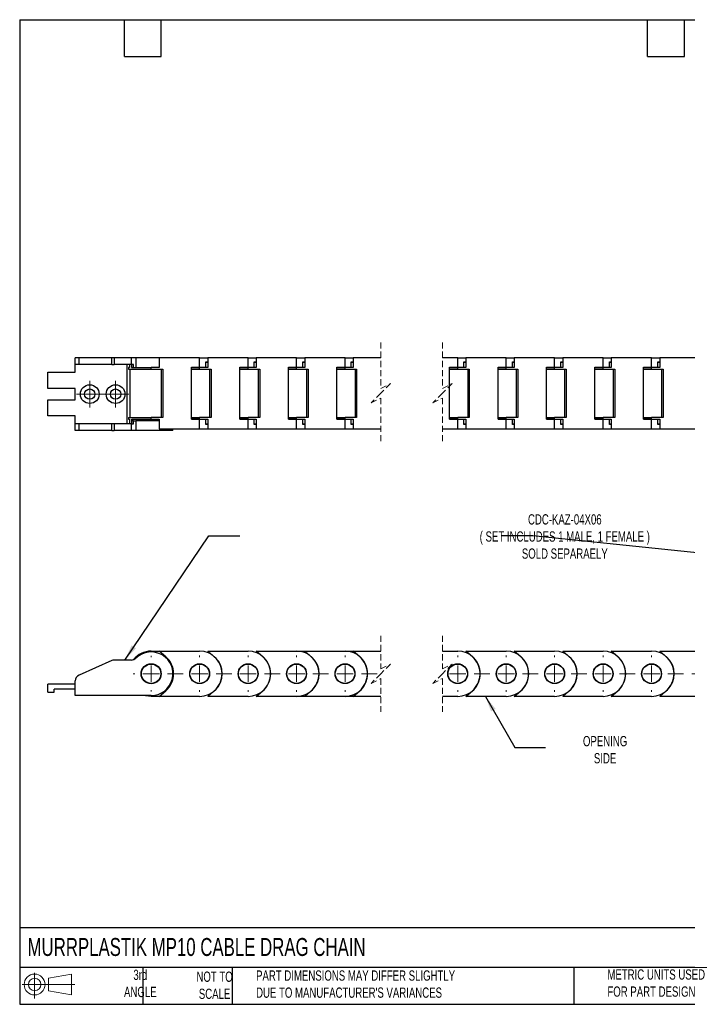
# Model space of a CAD drawing. Header units: millimetres. Extents: x 10 to 410, y 10 to 314.
# Tile 1 of 7: x 10 to 216, y 10 to 314. Entities that reach past the tile are written whole.
import ezdxf

# ---------------------------------------------------------------- set-up
doc = ezdxf.new("R2010")
doc.units = ezdxf.units.MM
doc.header["$LTSCALE"] = 1.5
doc.linetypes.add('CENTERX2', pattern=[20.32, 12.7, -2.54, 2.54, -2.54])
doc.linetypes.add('HIDDEN', pattern=[1.905, 1.27, -0.635])
doc.layers.add('TEXT', color=140, linetype='Continuous', lineweight=25)
doc.styles.add('SLDTEXTSTYLE0', font='TXT', dxfattribs={"width": 0.7})
doc.dimstyles.new('SLDDIMSTYLE3', dxfattribs={"dimtxt": 0.18, "dimasz": 4.953, "dimexe": 0, "dimexo": 0.0625, "dimgap": 0, "dimtad": 0, "dimtih": 1, "dimtoh": 1, "dimdec": 0, "dimrnd": 1e-09, "dimzin": 0, "dimdsep": 46, "dimtxsty": 'Standard', "dimsah": 1, "dimcen": 0.09, "dimadec": 0, "dimazin": 0, "dimtfac": 4.953, "dimtdec": 0, "dimtofl": 0, "dimtmove": 0, "dimatfit": 3, "dimfxl": 0, "dimfrac": 2, "dimtolj": 1, "dimtzin": 0, "dimarcsym": 0})

# ---------------------------------------------------------------- blocks, each defined once
blk = doc.blocks.new('Block11')
at = {"color": 7, "linetype": 'Continuous', "lineweight": 18}
for p, q in [((3.88, 7.97), (3.88, 0)), ((8.22, 6.25), (15.26, 7.55)), ((8.22, 2.39), (8.22, 6.25)), ((15.26, 7.55), (15.26, 1.1)), ((0, 4.32), (16.31, 4.32)), ((8.22, 2.39), (15.26, 1.1))]:
    blk.add_line(p, q, dxfattribs=at)
for radius in [3.23, 1.93]:
    blk.add_circle((3.88, 4.32), radius, dxfattribs=at)
blk = doc.blocks.new('Block12')
at = {"color": 7, "linetype": 'Continuous'}
blk.add_blockref('Block11', (0, 0), dxfattribs=at)
blk = doc.blocks.new('SW_CENTERMARKSYMBOL_1')
at = {"color": 0, "linetype": 'Continuous', "lineweight": 18}
for p, q in [((-60, 5.08), (-60, 5.54)), ((-45, 5.08), (-45, 5.54)), ((-30, 5.08), (-30, 5.54)), ((-15, 5.08), (-15, 5.54)), ((0, 5.08), (0, 5.54)), ((34.87, 5.08), (34.87, 5.54)), ((49.87, 5.08), (49.87, 5.54)), ((64.87, 5.08), (64.87, 5.54)), ((79.87, 5.08), (79.87, 5.54)), ((94.87, 5.08), (94.87, 5.54)), ((109.87, 5.08), (109.87, 5.54)), ((124.87, 5.08), (124.87, 5.54)), ((139.87, 5.08), (139.87, 5.54)), ((-65.08, 0), (-65.54, 0)), ((-60, 0), (-62.54, 0)), ((-60, 0), (-60, 2.54)), ((-60, 0), (-60, -2.54)), ((-60, 0), (-57.46, 0)), ((-45, 0), (-47.54, 0)), ((-45, 0), (-45, 2.54)), ((-45, 0), (-45, -2.54)), ((-45, 0), (-42.46, 0)), ((-30, 0), (-32.54, 0)), ((-30, 0), (-30, 2.54)), ((-30, 0), (-30, -2.54)), ((-30, 0), (-27.46, 0)), ((-15, 0), (-17.54, 0)), ((-15, 0), (-15, 2.54)), ((-15, 0), (-15, -2.54)), ((-15, 0), (-12.46, 0)), ((0, 0), (-2.54, 0)), ((0, 0), (0, 2.54)), ((0, 0), (0, -2.54)), ((0, 0), (2.54, 0)), ((34.87, 0), (32.33, 0)), ((34.87, 0), (34.87, 2.54)), ((34.87, 0), (34.87, -2.54)), ((34.87, 0), (37.41, 0)), ((49.87, 0), (47.33, 0)), ((49.87, 0), (49.87, 2.54)), ((49.87, 0), (49.87, -2.54)), ((49.87, 0), (52.41, 0)), ((64.87, 0), (62.33, 0)), ((64.87, 0), (64.87, 2.54)), ((64.87, 0), (64.87, -2.54)), ((64.87, 0), (67.41, 0)), ((79.87, 0), (77.33, 0)), ((79.87, 0), (79.87, 2.54)), ((79.87, 0), (79.87, -2.54)), ((79.87, 0), (82.41, 0)), ((94.87, 0), (92.33, 0)), ((94.87, 0), (94.87, 2.54)), ((94.87, 0), (94.87, -2.54)), ((94.87, 0), (97.41, 0)), ((109.87, 0), (107.33, 0)), ((109.87, 0), (109.87, 2.54)), ((109.87, 0), (109.87, -2.54)), ((109.87, 0), (112.41, 0)), ((124.87, 0), (122.33, 0)), ((124.87, 0), (124.87, 2.54)), ((124.87, 0), (124.87, -2.54)), ((124.87, 0), (127.41, 0)), ((139.87, 0), (137.33, 0)), ((139.87, 0), (139.87, 2.54)), ((139.87, 0), (139.87, -2.54)), ((139.87, 0), (142.41, 0)), ((144.95, 0), (145.41, 0)), ((-60, -5.08), (-60, -5.54)), ((-45, -5.08), (-45, -5.54)), ((-30, -5.08), (-30, -5.54)), ((-15, -5.08), (-15, -5.54)), ((0, -5.08), (0, -5.54)), ((34.87, -5.08), (34.87, -5.54)), ((49.87, -5.08), (49.87, -5.54)), ((64.87, -5.08), (64.87, -5.54)), ((79.87, -5.08), (79.87, -5.54)), ((94.87, -5.08), (94.87, -5.54)), ((109.87, -5.08), (109.87, -5.54)), ((124.87, -5.08), (124.87, -5.54)), ((139.87, -5.08), (139.87, -5.54))]:
    blk.add_line(p, q, dxfattribs=at)
at = {"color": 0, "linetype": 'CENTERX2', "lineweight": 18}
for p, q in [((-54.92, 0), (-50.08, 0)), ((-39.92, 0), (-35.08, 0)), ((-24.92, 0), (-20.08, 0)), ((-9.92, 0), (-5.08, 0)), ((5.08, 0), (9.92, 0)), ((39.95, 0), (44.79, 0)), ((54.95, 0), (59.79, 0)), ((69.95, 0), (74.79, 0)), ((84.95, 0), (89.79, 0)), ((99.95, 0), (104.79, 0)), ((114.95, 0), (119.79, 0)), ((129.95, 0), (134.79, 0))]:
    blk.add_line(p, q, dxfattribs=at)
blk = doc.blocks.new('SW_CENTERMARKSYMBOL_2')
at = {"color": 0, "linetype": 'Continuous', "lineweight": 18}
for p, q in [((-45, 5.08), (-45, 5.61)), ((-30, 5.08), (-30, 5.61)), ((-15, 5.08), (-15, 5.61)), ((0, 5.08), (0, 5.61)), ((34.87, 5.08), (34.87, 5.61)), ((49.87, 5.08), (49.87, 5.61)), ((64.87, 5.08), (64.87, 5.61)), ((79.87, 5.08), (79.87, 5.61)), ((94.87, 5.08), (94.87, 5.61)), ((109.87, 5.08), (109.87, 5.61)), ((124.87, 5.08), (124.87, 5.61)), ((139.87, 5.08), (139.87, 5.61)), ((154.87, 5.08), (154.87, 5.61)), ((-50.08, 0), (-50.61, 0)), ((-45, 0), (-47.54, 0)), ((-45, 0), (-45, 2.54)), ((-45, 0), (-45, -2.54)), ((-45, 0), (-42.46, 0)), ((-30, 0), (-32.54, 0)), ((-30, 0), (-30, 2.54)), ((-30, 0), (-30, -2.54)), ((-30, 0), (-27.46, 0)), ((-15, 0), (-17.54, 0)), ((-15, 0), (-15, 2.54)), ((-15, 0), (-15, -2.54)), ((-15, 0), (-12.46, 0)), ((0, 0), (-2.54, 0)), ((0, 0), (0, 2.54)), ((0, 0), (0, -2.54)), ((0, 0), (2.54, 0)), ((34.87, 0), (32.33, 0)), ((34.87, 0), (34.87, 2.54)), ((34.87, 0), (34.87, -2.54)), ((34.87, 0), (37.41, 0)), ((49.87, 0), (47.33, 0)), ((49.87, 0), (49.87, 2.54)), ((49.87, 0), (49.87, -2.54)), ((49.87, 0), (52.41, 0)), ((64.87, 0), (62.33, 0)), ((64.87, 0), (64.87, 2.54)), ((64.87, 0), (64.87, -2.54)), ((64.87, 0), (67.41, 0)), ((79.87, 0), (77.33, 0)), ((79.87, 0), (79.87, 2.54)), ((79.87, 0), (79.87, -2.54)), ((79.87, 0), (82.41, 0)), ((94.87, 0), (92.33, 0)), ((94.87, 0), (94.87, 2.54)), ((94.87, 0), (94.87, -2.54)), ((94.87, 0), (97.41, 0)), ((109.87, 0), (107.33, 0)), ((109.87, 0), (109.87, 2.54)), ((109.87, 0), (109.87, -2.54)), ((109.87, 0), (112.41, 0)), ((124.87, 0), (122.33, 0)), ((124.87, 0), (124.87, 2.54)), ((124.87, 0), (124.87, -2.54)), ((124.87, 0), (127.41, 0)), ((139.87, 0), (137.33, 0)), ((139.87, 0), (139.87, 2.54)), ((139.87, 0), (139.87, -2.54)), ((139.87, 0), (142.41, 0)), ((154.87, 0), (152.33, 0)), ((154.87, 0), (154.87, 2.54)), ((154.87, 0), (154.87, -2.54)), ((154.87, 0), (157.41, 0)), ((159.95, 0), (160.49, 0)), ((-45, -5.08), (-45, -5.61)), ((-30, -5.08), (-30, -5.61)), ((-15, -5.08), (-15, -5.61)), ((0, -5.08), (0, -5.61)), ((34.87, -5.08), (34.87, -5.61)), ((49.87, -5.08), (49.87, -5.61)), ((64.87, -5.08), (64.87, -5.61)), ((79.87, -5.08), (79.87, -5.61)), ((94.87, -5.08), (94.87, -5.61)), ((109.87, -5.08), (109.87, -5.61)), ((124.87, -5.08), (124.87, -5.61)), ((139.87, -5.08), (139.87, -5.61)), ((154.87, -5.08), (154.87, -5.61))]:
    blk.add_line(p, q, dxfattribs=at)
at = {"color": 0, "linetype": 'CENTERX2', "lineweight": 18}
for p, q in [((-39.92, 0), (-35.08, 0)), ((-24.92, 0), (-20.08, 0)), ((-9.92, 0), (-5.08, 0)), ((5.08, 0), (9.92, 0)), ((39.95, 0), (44.79, 0)), ((54.95, 0), (59.79, 0)), ((69.95, 0), (74.79, 0)), ((84.95, 0), (89.79, 0)), ((99.95, 0), (104.79, 0)), ((114.95, 0), (119.79, 0)), ((129.95, 0), (134.79, 0)), ((144.95, 0), (149.79, 0))]:
    blk.add_line(p, q, dxfattribs=at)
blk = doc.blocks.new('SW_CENTERMARKSYMBOL_5')
at = {"color": 0, "linetype": 'Continuous', "lineweight": 18}
for p, q in [((0, 2.54), (0, 4.14)), ((-2.54, 0), (-4.14, 0)), ((0, 0), (-2.54, 0)), ((0, 0), (0, 2.54)), ((0, 0), (0, -2.54)), ((0, 0), (2.54, 0)), ((2.54, 0), (4.14, 0)), ((0, -2.54), (0, -4.14))]:
    blk.add_line(p, q, dxfattribs=at)
blk = doc.blocks.new('SW_CENTERMARKSYMBOL_6')
at = {"color": 0, "linetype": 'Continuous', "lineweight": 18}
for p, q in [((0, 2.54), (0, 4.14)), ((-2.54, 0), (-4.14, 0)), ((0, 0), (-2.54, 0)), ((0, 0), (0, 2.54)), ((0, 0), (0, -2.54)), ((0, 0), (2.54, 0)), ((2.54, 0), (4.14, 0)), ((0, -2.54), (0, -4.14))]:
    blk.add_line(p, q, dxfattribs=at)

msp = doc.modelspace()

# ---------------------------------------------------------------- linework, layer by layer
at = {"color": 7, "linetype": 'HIDDEN', "lineweight": 18}
for p, q in [((121.282, 214.431), (121.282, 200.168)), ((140.332, 214.431), (140.332, 200.168)), ((121.282, 200.168), (124.282, 201.668)), ((124.282, 201.668), (121.282, 198.668)), ((140.332, 200.168), (143.332, 201.668)), ((143.332, 201.668), (140.332, 198.668)), ((121.282, 198.668), (118.282, 195.668)), ((140.332, 198.668), (137.332, 195.668)), ((118.282, 195.668), (121.282, 197.168)), ((121.282, 197.168), (121.282, 182.906)), ((137.332, 195.668), (140.332, 197.168)), ((140.332, 197.168), (140.332, 182.906)), ((121.282, 123.621), (121.282, 113.359)), ((140.332, 123.621), (140.332, 113.359)), ((121.282, 113.359), (124.282, 114.859)), ((124.282, 114.859), (121.282, 111.859)), ((140.332, 113.359), (143.332, 114.859)), ((143.332, 114.859), (140.332, 111.859)), ((121.282, 111.859), (118.282, 108.859)), ((118.282, 108.859), (121.282, 110.359)), ((121.282, 110.359), (121.282, 100.096)), ((140.332, 111.859), (137.332, 108.859)), ((137.332, 108.859), (140.332, 110.359)), ((140.332, 110.359), (140.332, 100.096))]:
    msp.add_line(p, q, dxfattribs=at)
for p, q in [((26.705, 207.568), (26.705, 209.668)), ((27.892, 209.668), (26.705, 209.668)), ((27.892, 207.568), (26.705, 207.568)), ((26.705, 205.168), (26.705, 207.568)), ((27.892, 207.568), (27.892, 209.668)), ((37.999, 209.668), (27.892, 209.668)), ((37.999, 207.568), (27.892, 207.568)), ((37.999, 207.568), (37.999, 209.668)), ((38.812, 209.668), (37.999, 209.668)), ((37.999, 207.568), (38.812, 207.568)), ((38.812, 209.668), (38.812, 207.568)), ((44.081, 209.668), (38.812, 209.668)), ((44.081, 207.568), (38.812, 207.568)), ((42.705, 207.568), (42.705, 189.268)), ((43.55, 207.568), (43.55, 206.668)), ((44.081, 207.568), (44.081, 209.668)), ((45.481, 209.668), (44.081, 209.668)), ((44.726, 207.568), (44.081, 207.568)), ((44.172, 207.568), (44.172, 206.668)), ((44.202, 206.668), (44.202, 207.568)), ((44.726, 206.668), (44.726, 207.568)), ((52.728, 209.668), (45.481, 209.668)), ((45.481, 209.668), (45.481, 206.668)), ((52.728, 209.668), (52.728, 206.668)), ((65.205, 209.668), (52.728, 209.668)), ((65.205, 206.718), (65.205, 209.668)), ((65.205, 209.668), (67.728, 209.668)), ((67.135, 208.368), (67.728, 208.368)), ((67.135, 206.718), (67.135, 208.368)), ((67.135, 208.268), (67.728, 208.268)), ((67.728, 209.668), (67.728, 206.668)), ((80.205, 209.668), (67.728, 209.668)), ((80.205, 206.718), (80.205, 209.668)), ((80.205, 209.668), (82.728, 209.668)), ((82.135, 208.368), (82.728, 208.368)), ((82.135, 206.718), (82.135, 208.368)), ((82.135, 208.268), (82.728, 208.268)), ((82.728, 209.668), (82.728, 206.668)), ((95.205, 209.668), (82.728, 209.668)), ((95.205, 206.718), (95.205, 209.668)), ((95.205, 209.668), (97.728, 209.668)), ((97.135, 208.368), (97.728, 208.368)), ((97.135, 206.718), (97.135, 208.368)), ((97.135, 208.268), (97.728, 208.268)), ((97.728, 209.668), (97.728, 206.668)), ((110.205, 209.668), (97.728, 209.668)), ((110.205, 206.718), (110.205, 209.668)), ((110.205, 209.668), (112.728, 209.668)), ((112.135, 208.368), (112.728, 208.368)), ((112.135, 206.718), (112.135, 208.368)), ((112.135, 208.268), (112.728, 208.268)), ((112.728, 209.668), (112.728, 206.668)), ((121.282, 209.668), (112.728, 209.668)), ((145.075, 209.668), (140.332, 209.668)), ((145.075, 206.718), (145.075, 209.668)), ((145.075, 209.668), (147.599, 209.668)), ((147.005, 208.368), (147.599, 208.368)), ((147.005, 206.718), (147.005, 208.368)), ((147.005, 208.268), (147.599, 208.268)), ((147.599, 209.668), (147.599, 206.668)), ((160.075, 209.668), (147.599, 209.668)), ((160.075, 206.718), (160.075, 209.668)), ((160.075, 209.668), (162.599, 209.668)), ((162.005, 208.368), (162.599, 208.368)), ((162.005, 206.718), (162.005, 208.368)), ((162.005, 208.268), (162.599, 208.268)), ((162.599, 209.668), (162.599, 206.668)), ((175.075, 209.668), (162.599, 209.668)), ((175.075, 206.718), (175.075, 209.668)), ((175.075, 209.668), (177.599, 209.668)), ((177.005, 208.368), (177.599, 208.368)), ((177.005, 206.718), (177.005, 208.368)), ((177.005, 208.268), (177.599, 208.268)), ((177.599, 209.668), (177.599, 206.668)), ((190.075, 209.668), (177.599, 209.668)), ((190.075, 206.718), (190.075, 209.668)), ((190.075, 209.668), (192.599, 209.668)), ((192.005, 208.368), (192.599, 208.368)), ((192.005, 206.718), (192.005, 208.368)), ((192.005, 208.268), (192.599, 208.268)), ((192.599, 209.668), (192.599, 206.668)), ((205.075, 209.668), (192.599, 209.668)), ((205.075, 206.718), (205.075, 209.668)), ((205.075, 209.668), (207.599, 209.668)), ((207.005, 208.368), (207.599, 208.368)), ((207.005, 206.718), (207.005, 208.368)), ((207.005, 208.268), (207.599, 208.268)), ((207.599, 209.668), (207.599, 206.668)), ((220.075, 209.668), (207.599, 209.668)), ((18.205, 200.168), (18.205, 205.168)), ((18.205, 205.168), (26.705, 205.168)), ((43.205, 206.668), (43.205, 206.168)), ((43.55, 206.668), (43.205, 206.668)), ((43.205, 206.168), (50.205, 206.168)), ((43.705, 191.168), (43.705, 206.168)), ((44.172, 206.668), (44.726, 206.668)), ((44.202, 206.668), (50.205, 206.668)), ((50.205, 206.168), (50.205, 206.668)), ((52.728, 206.668), (50.205, 206.668)), ((50.205, 206.168), (53.805, 206.168)), ((53.305, 206.168), (53.305, 191.168)), ((53.805, 206.168), (53.805, 191.168)), ((62.682, 206.718), (65.205, 206.718)), ((62.682, 190.618), (62.682, 206.718)), ((62.682, 206.668), (65.205, 206.668)), ((62.682, 206.168), (65.205, 206.168)), ((65.205, 206.718), (67.135, 206.718)), ((65.205, 206.168), (65.205, 206.668)), ((67.728, 206.668), (65.205, 206.668)), ((65.205, 206.168), (68.805, 206.168)), ((68.305, 206.168), (68.305, 191.168)), ((68.805, 206.168), (68.805, 191.168)), ((77.682, 206.718), (80.205, 206.718)), ((77.682, 190.618), (77.682, 206.718)), ((77.682, 206.668), (80.205, 206.668)), ((77.682, 206.168), (80.205, 206.168)), ((80.205, 206.718), (82.135, 206.718)), ((80.205, 206.168), (80.205, 206.668)), ((82.728, 206.668), (80.205, 206.668)), ((80.205, 206.168), (83.805, 206.168)), ((83.305, 206.168), (83.305, 191.168)), ((83.805, 206.168), (83.805, 191.168)), ((92.682, 206.718), (95.205, 206.718)), ((92.682, 190.618), (92.682, 206.718)), ((92.682, 206.668), (95.205, 206.668)), ((92.682, 206.168), (95.205, 206.168)), ((95.205, 206.718), (97.135, 206.718)), ((95.205, 206.168), (95.205, 206.668)), ((97.728, 206.668), (95.205, 206.668)), ((95.205, 206.168), (98.805, 206.168)), ((98.305, 206.168), (98.305, 191.168)), ((98.805, 206.168), (98.805, 191.168)), ((107.682, 206.718), (110.205, 206.718)), ((107.682, 190.618), (107.682, 206.718)), ((107.682, 206.668), (110.205, 206.668)), ((107.682, 206.168), (110.205, 206.168)), ((110.205, 206.718), (112.135, 206.718)), ((110.205, 206.168), (110.205, 206.668)), ((112.728, 206.668), (110.205, 206.668)), ((110.205, 206.168), (113.805, 206.168)), ((113.305, 206.168), (113.305, 191.168)), ((113.805, 206.168), (113.805, 191.168)), ((142.552, 206.718), (145.075, 206.718)), ((142.552, 190.618), (142.552, 206.718)), ((142.552, 206.668), (145.075, 206.668)), ((142.552, 206.168), (145.075, 206.168)), ((145.075, 206.718), (147.005, 206.718)), ((145.075, 206.168), (145.075, 206.668)), ((147.599, 206.668), (145.075, 206.668)), ((145.075, 206.168), (148.675, 206.168)), ((148.175, 206.168), (148.175, 191.168)), ((148.675, 206.168), (148.675, 191.168)), ((157.552, 206.718), (160.075, 206.718)), ((157.552, 190.618), (157.552, 206.718)), ((157.552, 206.668), (160.075, 206.668)), ((157.552, 206.168), (160.075, 206.168)), ((160.075, 206.718), (162.005, 206.718)), ((160.075, 206.168), (160.075, 206.668)), ((162.599, 206.668), (160.075, 206.668)), ((160.075, 206.168), (163.675, 206.168)), ((163.175, 206.168), (163.175, 191.168)), ((163.675, 206.168), (163.675, 191.168)), ((172.552, 206.718), (175.075, 206.718)), ((172.552, 190.618), (172.552, 206.718)), ((172.552, 206.668), (175.075, 206.668)), ((172.552, 206.168), (175.075, 206.168)), ((175.075, 206.718), (177.005, 206.718)), ((175.075, 206.168), (175.075, 206.668)), ((177.599, 206.668), (175.075, 206.668)), ((175.075, 206.168), (178.675, 206.168)), ((178.175, 206.168), (178.175, 191.168)), ((178.675, 206.168), (178.675, 191.168)), ((187.552, 206.718), (190.075, 206.718)), ((187.552, 190.618), (187.552, 206.718)), ((187.552, 206.668), (190.075, 206.668)), ((187.552, 206.168), (190.075, 206.168)), ((190.075, 206.718), (192.005, 206.718)), ((190.075, 206.168), (190.075, 206.668)), ((192.599, 206.668), (190.075, 206.668)), ((190.075, 206.168), (193.675, 206.168)), ((193.175, 206.168), (193.175, 191.168)), ((193.675, 206.168), (193.675, 191.168)), ((202.552, 206.718), (205.075, 206.718)), ((202.552, 190.618), (202.552, 206.718)), ((202.552, 206.668), (205.075, 206.668)), ((202.552, 206.168), (205.075, 206.168)), ((205.075, 206.718), (207.005, 206.718)), ((205.075, 206.168), (205.075, 206.668)), ((207.599, 206.668), (205.075, 206.668)), ((205.075, 206.168), (208.675, 206.168)), ((208.175, 206.168), (208.175, 191.168)), ((208.675, 206.168), (208.675, 191.168)), ((26.705, 200.168), (18.205, 200.168)), ((26.705, 196.668), (26.705, 200.168)), ((18.205, 191.668), (18.205, 196.668)), ((18.205, 196.668), (26.705, 196.668)), ((26.705, 191.668), (18.205, 191.668)), ((26.705, 189.268), (26.705, 191.668)), ((26.705, 187.168), (26.705, 189.268)), ((27.892, 189.268), (26.705, 189.268)), ((27.892, 187.168), (27.892, 189.268)), ((37.999, 189.268), (27.892, 189.268)), ((37.999, 187.168), (37.999, 189.268)), ((38.812, 189.268), (37.999, 189.268)), ((38.812, 189.268), (38.812, 187.168)), ((44.081, 189.268), (38.812, 189.268)), ((43.205, 191.168), (43.205, 190.668)), ((43.205, 191.168), (50.205, 191.168)), ((43.205, 190.668), (43.55, 190.668)), ((43.55, 190.668), (43.55, 189.268)), ((44.081, 187.168), (44.081, 189.268)), ((44.081, 189.268), (44.726, 189.268)), ((44.172, 190.168), (44.172, 189.268)), ((44.726, 190.168), (44.172, 190.168)), ((44.202, 189.268), (44.202, 190.668)), ((44.202, 190.668), (50.205, 190.668)), ((44.726, 189.268), (44.726, 190.168)), ((44.726, 190.168), (45.481, 190.168)), ((45.481, 190.168), (45.481, 187.168)), ((52.728, 190.168), (45.481, 190.168)), ((53.805, 191.168), (50.205, 191.168)), ((50.205, 190.668), (50.205, 191.168)), ((50.205, 190.668), (52.728, 190.668)), ((52.728, 190.668), (52.728, 187.668)), ((62.682, 191.168), (65.205, 191.168)), ((62.682, 190.668), (65.205, 190.668)), ((65.205, 190.618), (62.682, 190.618)), ((68.805, 191.168), (65.205, 191.168)), ((65.205, 190.668), (65.205, 191.168)), ((65.205, 190.668), (67.728, 190.668)), ((65.205, 187.668), (65.205, 190.618)), ((65.205, 190.618), (67.135, 190.618)), ((67.135, 188.968), (67.135, 190.618)), ((67.728, 189.068), (67.135, 189.068)), ((67.728, 190.668), (67.728, 187.668)), ((77.682, 191.168), (80.205, 191.168)), ((77.682, 190.668), (80.205, 190.668)), ((80.205, 190.618), (77.682, 190.618)), ((83.805, 191.168), (80.205, 191.168)), ((80.205, 190.668), (80.205, 191.168)), ((80.205, 190.668), (82.728, 190.668)), ((80.205, 187.668), (80.205, 190.618)), ((80.205, 190.618), (82.135, 190.618)), ((82.135, 188.968), (82.135, 190.618)), ((82.728, 189.068), (82.135, 189.068)), ((82.728, 190.668), (82.728, 187.668)), ((92.682, 191.168), (95.205, 191.168)), ((92.682, 190.668), (95.205, 190.668)), ((95.205, 190.618), (92.682, 190.618)), ((98.805, 191.168), (95.205, 191.168)), ((95.205, 190.668), (95.205, 191.168)), ((95.205, 190.668), (97.728, 190.668)), ((95.205, 187.668), (95.205, 190.618)), ((95.205, 190.618), (97.135, 190.618)), ((97.135, 188.968), (97.135, 190.618)), ((97.728, 189.068), (97.135, 189.068)), ((97.728, 190.668), (97.728, 187.668)), ((107.682, 191.168), (110.205, 191.168)), ((107.682, 190.668), (110.205, 190.668)), ((110.205, 190.618), (107.682, 190.618)), ((113.805, 191.168), (110.205, 191.168)), ((110.205, 190.668), (110.205, 191.168)), ((110.205, 190.668), (112.728, 190.668)), ((110.205, 187.668), (110.205, 190.618)), ((110.205, 190.618), (112.135, 190.618)), ((112.135, 188.968), (112.135, 190.618)), ((112.728, 189.068), (112.135, 189.068)), ((112.728, 190.668), (112.728, 187.668)), ((142.552, 191.168), (145.075, 191.168)), ((142.552, 190.668), (145.075, 190.668)), ((145.075, 190.618), (142.552, 190.618)), ((148.675, 191.168), (145.075, 191.168)), ((145.075, 190.668), (145.075, 191.168)), ((145.075, 190.668), (147.599, 190.668)), ((145.075, 187.668), (145.075, 190.618)), ((145.075, 190.618), (147.005, 190.618)), ((147.005, 188.968), (147.005, 190.618)), ((147.599, 189.068), (147.005, 189.068)), ((147.599, 190.668), (147.599, 187.668)), ((157.552, 191.168), (160.075, 191.168)), ((157.552, 190.668), (160.075, 190.668)), ((160.075, 190.618), (157.552, 190.618)), ((163.675, 191.168), (160.075, 191.168)), ((160.075, 190.668), (160.075, 191.168)), ((160.075, 190.668), (162.599, 190.668)), ((160.075, 187.668), (160.075, 190.618)), ((160.075, 190.618), (162.005, 190.618)), ((162.005, 188.968), (162.005, 190.618)), ((162.599, 189.068), (162.005, 189.068)), ((162.599, 190.668), (162.599, 187.668)), ((172.552, 191.168), (175.075, 191.168)), ((172.552, 190.668), (175.075, 190.668)), ((175.075, 190.618), (172.552, 190.618)), ((178.675, 191.168), (175.075, 191.168)), ((175.075, 190.668), (175.075, 191.168)), ((175.075, 190.668), (177.599, 190.668)), ((175.075, 187.668), (175.075, 190.618)), ((175.075, 190.618), (177.005, 190.618)), ((177.005, 188.968), (177.005, 190.618)), ((177.599, 189.068), (177.005, 189.068)), ((177.599, 190.668), (177.599, 187.668)), ((187.552, 191.168), (190.075, 191.168)), ((187.552, 190.668), (190.075, 190.668)), ((190.075, 190.618), (187.552, 190.618)), ((193.675, 191.168), (190.075, 191.168)), ((190.075, 190.668), (190.075, 191.168)), ((190.075, 190.668), (192.599, 190.668)), ((190.075, 187.668), (190.075, 190.618)), ((190.075, 190.618), (192.005, 190.618)), ((192.005, 188.968), (192.005, 190.618)), ((192.599, 189.068), (192.005, 189.068)), ((192.599, 190.668), (192.599, 187.668)), ((202.552, 191.168), (205.075, 191.168)), ((202.552, 190.668), (205.075, 190.668)), ((205.075, 190.618), (202.552, 190.618)), ((208.675, 191.168), (205.075, 191.168)), ((205.075, 190.668), (205.075, 191.168)), ((205.075, 190.668), (207.599, 190.668)), ((205.075, 187.668), (205.075, 190.618)), ((205.075, 190.618), (207.005, 190.618)), ((207.005, 188.968), (207.005, 190.618)), ((207.599, 189.068), (207.005, 189.068)), ((207.599, 190.668), (207.599, 187.668)), ((27.892, 187.168), (26.705, 187.168)), ((37.999, 187.168), (27.892, 187.168)), ((37.999, 187.168), (38.812, 187.168)), ((44.081, 187.168), (38.812, 187.168)), ((45.481, 187.168), (44.081, 187.168)), ((56.955, 187.168), (45.481, 187.168)), ((52.728, 187.668), (65.205, 187.668)), ((56.955, 187.168), (56.955, 187.668)), ((65.205, 187.668), (67.728, 187.668)), ((67.728, 188.968), (67.135, 188.968)), ((67.728, 187.668), (80.205, 187.668)), ((80.205, 187.668), (82.728, 187.668)), ((82.728, 188.968), (82.135, 188.968)), ((82.728, 187.668), (95.205, 187.668)), ((95.205, 187.668), (97.728, 187.668)), ((97.728, 188.968), (97.135, 188.968)), ((97.728, 187.668), (110.205, 187.668)), ((110.205, 187.668), (112.728, 187.668)), ((112.728, 188.968), (112.135, 188.968)), ((112.728, 187.668), (121.282, 187.668)), ((140.332, 187.668), (145.075, 187.668)), ((145.075, 187.668), (147.599, 187.668)), ((147.599, 188.968), (147.005, 188.968)), ((147.599, 187.668), (160.075, 187.668)), ((160.075, 187.668), (162.599, 187.668)), ((162.599, 188.968), (162.005, 188.968)), ((162.599, 187.668), (175.075, 187.668)), ((175.075, 187.668), (177.599, 187.668)), ((177.599, 188.968), (177.005, 188.968)), ((177.599, 187.668), (190.075, 187.668)), ((190.075, 187.668), (192.599, 187.668)), ((192.599, 188.968), (192.005, 188.968)), ((192.599, 187.668), (205.075, 187.668)), ((205.075, 187.668), (207.599, 187.668)), ((207.599, 188.968), (207.005, 188.968)), ((207.599, 187.668), (220.075, 187.668)), ((37.999, 115.936), (27.892, 111.436)), ((44.081, 116.109), (38.812, 116.109)), ((50.205, 118.859), (52.728, 118.859)), ((54.742, 117.124), (52.728, 118.859)), ((52.728, 118.859), (65.205, 118.859)), ((69.742, 117.124), (67.728, 118.859)), ((67.728, 118.859), (80.205, 118.859)), ((84.742, 117.124), (82.728, 118.859)), ((82.728, 118.859), (95.205, 118.859)), ((95.205, 118.859), (97.728, 118.859)), ((99.742, 117.124), (97.728, 118.859)), ((97.728, 118.859), (110.205, 118.859)), ((110.205, 118.859), (112.728, 118.859)), ((114.742, 117.124), (112.728, 118.859)), ((112.728, 118.859), (121.282, 118.859)), ((140.332, 118.859), (145.075, 118.859)), ((149.612, 117.124), (147.599, 118.859)), ((147.599, 118.859), (160.075, 118.859)), ((164.612, 117.124), (162.599, 118.859)), ((162.599, 118.859), (175.075, 118.859)), ((179.612, 117.124), (177.599, 118.859)), ((177.599, 118.859), (190.075, 118.859)), ((194.612, 117.124), (192.599, 118.859)), ((192.599, 118.859), (205.075, 118.859)), ((209.612, 117.124), (207.599, 118.859)), ((207.599, 118.859), (220.075, 118.859)), ((56.15, 115.459), (55.915, 115.459)), ((18.205, 106.109), (18.205, 108.609)), ((26.705, 108.609), (18.205, 108.609)), ((20.205, 106.109), (20.205, 107.109)), ((26.705, 107.109), (20.205, 107.109)), ((26.705, 105.109), (26.705, 109.609)), ((56.15, 108.259), (55.915, 108.259)), ((18.205, 106.109), (20.205, 106.109)), ((50.205, 105.109), (26.705, 105.109)), ((52.728, 104.859), (50.205, 104.859)), ((52.728, 104.859), (54.742, 106.594)), ((65.205, 104.859), (52.728, 104.859)), ((67.728, 104.859), (69.742, 106.594)), ((80.205, 104.859), (67.728, 104.859)), ((82.728, 104.859), (84.742, 106.594)), ((95.205, 104.859), (82.728, 104.859)), ((97.728, 104.859), (95.205, 104.859)), ((97.728, 104.859), (99.742, 106.594)), ((110.205, 104.859), (97.728, 104.859)), ((112.728, 104.859), (110.205, 104.859)), ((112.728, 104.859), (114.742, 106.594)), ((121.282, 104.859), (112.728, 104.859)), ((145.075, 104.859), (140.332, 104.859)), ((147.599, 104.859), (149.612, 106.594)), ((160.075, 104.859), (147.599, 104.859)), ((162.599, 104.859), (164.612, 106.594)), ((175.075, 104.859), (162.599, 104.859)), ((177.599, 104.859), (179.612, 106.594)), ((190.075, 104.859), (177.599, 104.859)), ((192.599, 104.859), (194.612, 106.594)), ((205.075, 104.859), (192.599, 104.859)), ((207.599, 104.859), (209.612, 106.594)), ((220.075, 104.859), (207.599, 104.859))]:
    msp.add_line(p, q)
at = {"flags": 128}
msp.add_lwpolyline([(50.205, 104.859), (48.57, 105.052), (48.351, 105.109)], dxfattribs=at)
for centre, radius in [((31.205, 198.418), 2.9), ((39.205, 198.418), 2.9), ((31.205, 198.418), 1.6), ((39.205, 198.418), 1.6), ((50.205, 111.859), 3.1), ((50.205, 111.859), 3), ((65.205, 111.859), 3.075), ((65.205, 111.859), 3), ((80.205, 111.859), 3.075), ((80.205, 111.859), 3), ((95.205, 111.859), 3.075), ((95.205, 111.859), 3), ((110.205, 111.859), 3.075), ((110.205, 111.859), 3), ((145.075, 111.859), 3.075), ((145.075, 111.859), 3), ((160.075, 111.859), 3.075), ((160.075, 111.859), 3), ((175.075, 111.859), 3.075), ((175.075, 111.859), 3), ((190.075, 111.859), 3.075), ((190.075, 111.859), 3), ((205.075, 111.859), 3.075), ((205.075, 111.859), 3)]:
    msp.add_circle(centre, radius)
for centre, radius, start, end in [((38.812, 114.109), 2, 90.00032, 113.99983), ((44.081, 118.109), 2, 269.99968, 314.41551), ((50.205, 111.859), 7, 90.00003, 141.50836), ((50.205, 111.859), 6.75, 269.99996, 134.4153), ((50.205, 111.859), 6.95, 310.75004, 49.24996), ((65.205, 111.859), 7, 270, 90), ((65.205, 111.859), 6.95, 310.75004, 49.24996), ((80.205, 111.859), 7, 270, 90), ((80.205, 111.859), 6.95, 310.75004, 49.24996), ((95.205, 111.859), 7, 270, 90), ((95.205, 111.859), 6.95, 310.75004, 49.24996), ((110.205, 111.859), 7, 270, 90), ((110.205, 111.859), 6.95, 310.75004, 49.24996), ((145.075, 111.859), 7, 270, 90), ((145.075, 111.859), 6.95, 310.75004, 49.24996), ((160.075, 111.859), 7, 270, 90), ((160.075, 111.859), 6.95, 310.75004, 49.24996), ((175.075, 111.859), 7, 270, 90), ((175.075, 111.859), 6.95, 310.75004, 49.24996), ((190.075, 111.859), 7, 270.00006, 89.99994), ((190.075, 111.859), 6.95, 310.75004, 49.24996), ((205.075, 111.859), 7, 270, 90), ((205.075, 111.859), 6.95, 310.75004, 49.24996), ((28.705, 109.609), 2, 114.00002, 180.00028)]:
    msp.add_arc(centre, radius, start, end)
at = {"layer": 'TEXT'}
for p, q in [((9.525, 314.325), (409.575, 314.325)), ((9.525, 314.325), (9.525, 9.525)), ((41.91, 302.895), (41.91, 314.325)), ((53.34, 302.895), (53.34, 314.325)), ((203.835, 302.895), (203.835, 314.325)), ((215.265, 302.895), (215.265, 314.325)), ((41.91, 302.895), (53.34, 302.895)), ((203.835, 302.895), (215.265, 302.895)), ((409.575, 33.189), (9.525, 33.189)), ((409.575, 20.955), (9.525, 20.955)), ((47.625, 20.955), (47.625, 9.525)), ((75.317, 20.955), (75.317, 9.525)), ((180.97, 20.955), (180.97, 9.525)), ((9.525, 9.525), (409.575, 9.525))]:
    msp.add_line(p, q, dxfattribs=at)

# ---------------------------------------------------------------- block references
at = {"color": 7, "linetype": 'Continuous', "lineweight": 0}
for name, p in [('SW_CENTERMARKSYMBOL_5', (31.205, 198.418)), ('SW_CENTERMARKSYMBOL_6', (39.205, 198.418)), ('SW_CENTERMARKSYMBOL_1', (110.205, 111.859)), ('SW_CENTERMARKSYMBOL_2', (110.205, 111.859))]:
    msp.add_blockref(name, p, dxfattribs=at)
at = {"layer": 'TEXT'}
msp.add_blockref('Block12', (10.257, 11.331), dxfattribs=at)

# ---------------------------------------------------------------- texts
at = {"layer": 'TEXT', "style": 'SLDTEXTSTYLE0'}
for s, insert, char_height, attachment_point in [('CDC-KAZ-04X06^J( SET INCLUDES 1 MALE, 1 FEMALE )^JSOLD SEPARAELY', (178.224, 161.225), 3.175, 2), ('CDC-KAZ-04X06^J( SET INCLUDES 1 MALE, 1 FEMALE )^JSOLD SEPARAELY', (178.224, 161.225), 3.175, 2), ('OPENING ^JSIDE', (190.696, 92.582), 3.175, 2), ('MURRPLASTIK MP10 CABLE DRAG CHAIN', (11.949, 30.048), 5.55625, 1), ('3rd^JANGLE', (46.849, 20.229), 3.175, 2), ('NOT TO^JSCALE', (69.834, 19.659), 3.175, 2), ("PART DIMENSIONS MAY DIFFER SLIGHTLY ^JDUE TO MANUFACTURER'S VARIANCES", (82.679, 20.02), 3.175, 1), ('METRIC UNITS USED ^JFOR PART DESIGN', (191.407, 20.343), 3.175, 1)]:
    msp.add_mtext(s, dxfattribs=dict(at, insert=insert, char_height=char_height, attachment_point=attachment_point))

# ---------------------------------------------------------------- leaders
at = {"layer": 'TEXT'}
for points in [[(42.077, 116.109), (68.091, 154.565), (77.616, 154.565)], [(240.559, 147.026), (168.304, 154.565), (158.779, 154.565)], [(153.64, 104.859), (162.743, 89.057), (172.268, 89.057)]]:
    msp.add_leader(points, dimstyle='SLDDIMSTYLE3', dxfattribs=at)

doc.saveas('drawing.dxf')
